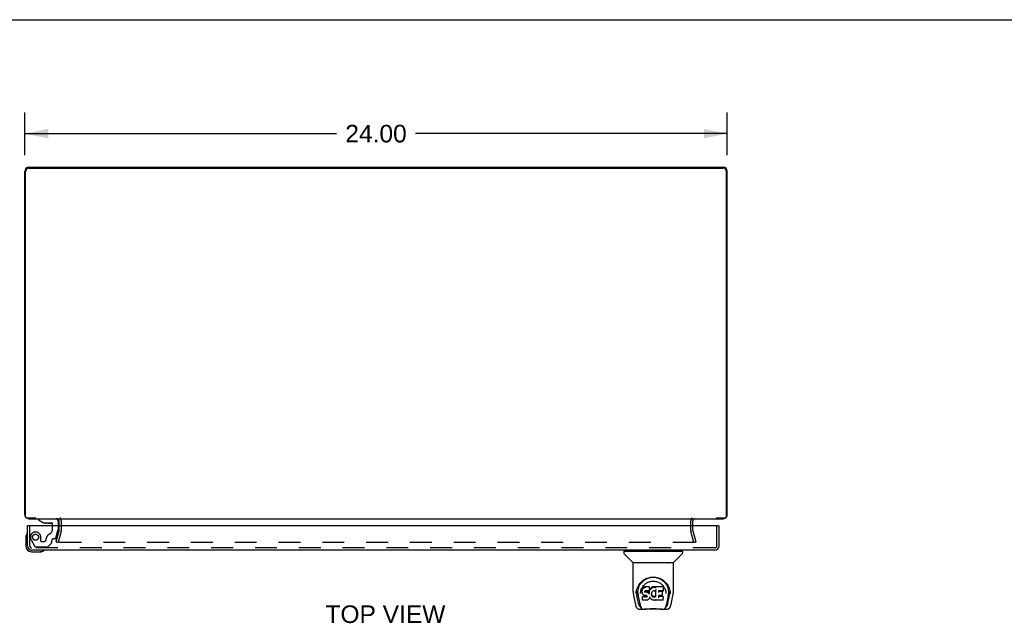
# Model space of a CAD drawing. Header units: inches. Extents: x 0 to 136, y 0 to 88.
# Tile 12 of 14: x 34 to 68, y 67 to 88. Entities that reach past the tile are written whole.
import ezdxf

# ---------------------------------------------------------------- set-up
doc = ezdxf.new("R2010")
doc.units = ezdxf.units.IN
doc.header["$LTSCALE"] = 7.48
doc.header["$MEASUREMENT"] = 0
doc.linetypes.add('HIDDEN', pattern=[0.2, 0.1, -0.1])
doc.layers.get('0').update_dxf_attribs({"linetype": 'CONTINUOUS'})
for name, color, linetype in [('DEFAULT_2', 8, 'HIDDEN'), ('DIMENSIONS', 7, 'CONTINUOUS'), ('DOOR_ASSEMBLY', 7, 'CONTINUOUS')]:
    doc.layers.add(name, color=color, linetype=linetype)
doc.styles.get("Standard").update_dxf_attribs({"font": 'arial.ttf'})
doc.dimstyles.new('DIMSTYLE_1', dxfattribs={"dimtxt": 0.6, "dimasz": 0.8, "dimexe": 0.09, "dimexo": 0.07, "dimgap": 0.0375, "dimtad": 0, "dimtih": 1, "dimtoh": 1, "dimzin": 4, "dimdsep": 46, "dimtxsty": 'Standard', "dimblk": '_FILLED', "dimblk1": '_FILLED', "dimblk2": '_FILLED', "dimcen": 0.09, "dimadec": 3, "dimazin": 1, "dimtfac": 1, "dimtdec": 3, "dimtofl": 0, "dimtmove": 0, "dimatfit": 3, "dimldrblk": '_FILLED', "dimfxl": 0, "dimtolj": 1, "dimtzin": 4, "dimarcsym": 0})

# ---------------------------------------------------------------- blocks, each defined once
blk = doc.blocks.new('_FILLED')
at = {"color": 0, "linetype": 'ByBlock'}
blk.add_solid([(0, 0), (-1, 0.2), (-1, -0.2)], dxfattribs=at)
blk = doc.blocks.new('*D3')
at = {"layer": 'DIMENSIONS', "color": 2, "linetype": 'Continuous'}
for p, q in [((34.09, 83.374), (34.09, 84.83)), ((58.09, 83.374), (58.09, 84.83)), ((34.09, 84.11), (44.741, 84.11)), ((58.09, 84.11), (47.438, 84.11))]:
    blk.add_line(p, q, dxfattribs=at)
at = {"layer": 'DIMENSIONS', "color": 2, "linetype": 'Continuous', "xscale": 0.8, "yscale": 0.8, "zscale": 0.8, "rotation": 180}
blk.add_blockref('_FILLED', (34.09, 84.11), dxfattribs=at)
at = {"layer": 'DIMENSIONS', "color": 2, "linetype": 'Continuous', "xscale": 0.8, "yscale": 0.8, "zscale": 0.8}
blk.add_blockref('_FILLED', (58.09, 84.11), dxfattribs=at)
at = {"layer": 'DIMENSIONS', "color": 2, "linetype": 'Continuous', "insert": (46.09, 84.41), "char_height": 0.6, "width": 2.09665, "attachment_point": 2, "line_spacing_factor": 0.9}
blk.add_mtext('24.00', dxfattribs=at)

msp = doc.modelspace()

# ---------------------------------------------------------------- linework, layer by layer
at = {"color": 7, "linetype": 'Continuous'}
for p, q in [((0, 88), (136, 88)), ((34.461, 70.979), (34.461, 70.959)), ((57.719, 70.959), (57.719, 70.979))]:
    msp.add_line(p, q, dxfattribs=at)
at = {"color": 3, "linetype": 'Continuous'}
for p, q in [((34.09, 71.104), (34.09, 82.814)), ((34.115, 71.039), (34.115, 82.804)), ((34.235, 82.959), (57.945, 82.959)), ((34.24, 82.929), (57.94, 82.929)), ((58.065, 71.039), (58.065, 82.804)), ((58.09, 71.104), (58.09, 82.814)), ((34.469, 70.979), (34.175, 70.979)), ((58.005, 70.979), (57.711, 70.979)), ((34.235, 70.959), (57.945, 70.959)), ((35.265, 70.716), (35.265, 70.889)), ((56.915, 70.716), (56.915, 70.889))]:
    msp.add_line(p, q, dxfattribs=at)
for centre, radius, start, end in [((34.235, 82.814), 0.145, 90, 180), ((34.24, 82.804), 0.125, 90, 180), ((57.94, 82.804), 0.125, 0, 90), ((57.945, 82.814), 0.145, 0, 90), ((34.235, 71.104), 0.145, 180, 217.1018), ((34.175, 71.039), 0.06, 180, 270), ((34.235, 71.104), 0.145, 237.5148, 270), ((57.945, 71.104), 0.145, 270, 302.4852), ((58.005, 71.039), 0.06, 270, 360), ((57.945, 71.104), 0.145, 322.8982, 360), ((35.195, 70.889), 0.07, 0, 90), ((56.985, 70.889), 0.07, 90, 180)]:
    msp.add_arc(centre, radius, start, end, dxfattribs=at)
at = {"layer": 'DEFAULT_2', "color": 8, "linetype": 'HIDDEN'}
for p, q in [((35.265, 70.561), (35.265, 70.716)), ((35.34, 70.561), (35.34, 70.889)), ((56.84, 70.561), (56.84, 70.889)), ((56.915, 70.561), (56.915, 70.716)), ((35.16, 70.166), (35.263, 70.551)), ((35.336, 70.531), (35.233, 70.147)), ((56.947, 70.147), (56.844, 70.531)), ((56.916, 70.551), (57.019, 70.166)), ((35.16, 70.166), (35.233, 70.147)), ((56.972, 70.147), (35.207, 70.147)), ((57.019, 70.166), (56.947, 70.147))]:
    msp.add_line(p, q, dxfattribs=at)
for points in [[(35.187, 70.166), (35.187, 70.167), (35.188, 70.169), (35.188, 70.171)], [(35.207, 70.147), (35.205, 70.147), (35.204, 70.147), (35.202, 70.148), (35.2, 70.148), (35.198, 70.149), (35.197, 70.15), (35.195, 70.151), (35.194, 70.152), (35.193, 70.153), (35.191, 70.154), (35.19, 70.156), (35.19, 70.157), (35.189, 70.159), (35.188, 70.16), (35.188, 70.162), (35.187, 70.164), (35.187, 70.166), (35.187, 70.166)], [(56.992, 70.166), (56.992, 70.166), (56.992, 70.164), (56.992, 70.162), (56.991, 70.16), (56.991, 70.159), (56.99, 70.157), (56.989, 70.156), (56.988, 70.154), (56.987, 70.153), (56.985, 70.152), (56.984, 70.151), (56.982, 70.15), (56.981, 70.149), (56.979, 70.148), (56.978, 70.148), (56.976, 70.147), (56.974, 70.147), (56.972, 70.147)], [(56.992, 70.171), (56.992, 70.169), (56.992, 70.167), (56.992, 70.166)]]:
    msp.add_lwpolyline(points, dxfattribs=at)
for centre, radius, start, end in [((35.195, 70.889), 0.145, 0, 43.5261), ((56.985, 70.889), 0.145, 136.4739, 180), ((35.225, 70.561), 0.04, 345, 360), ((35.225, 70.561), 0.115, 345, 360), ((56.955, 70.561), 0.115, 180, 195), ((56.955, 70.561), 0.04, 180, 195)]:
    msp.add_arc(centre, radius, start, end, dxfattribs=at)
at = {"layer": 'DOOR_ASSEMBLY', "color": 3, "linetype": 'Continuous'}
for p, q in [((34.184, 70.036), (34.184, 70.716)), ((57.781, 70.716), (34.212, 70.716)), ((57.809, 70.036), (57.809, 70.716)), ((57.664, 69.891), (34.329, 69.891))]:
    msp.add_line(p, q, dxfattribs=at)
at = {"layer": 'DOOR_ASSEMBLY', "color": 7, "linetype": 'Continuous'}
for p, q in [((34.212, 70.716), (34.184, 70.716)), ((34.558, 70.959), (34.558, 70.92)), ((34.558, 70.92), (34.728, 70.822)), ((34.728, 70.822), (35.01, 70.822)), ((34.89, 70.805), (34.822, 70.805)), ((34.89, 70.805), (34.892, 70.805)), ((34.892, 70.805), (34.893, 70.805)), ((34.893, 70.805), (34.962, 70.805)), ((35.042, 70.716), (35.042, 70.79)), ((35.227, 70.881), (35.227, 70.716)), ((57.781, 70.716), (57.809, 70.716)), ((34.124, 70.321), (34.124, 70.031)), ((34.324, 69.831), (34.614, 69.831)), ((34.651, 69.834), (34.614, 69.831)), ((54.555, 69.844), (54.555, 69.79)), ((54.563, 69.852), (56.555, 69.852)), ((54.862, 69.467), (54.567, 69.762)), ((54.614, 69.852), (54.614, 69.891)), ((56.257, 69.467), (56.552, 69.762)), ((56.504, 69.852), (56.504, 69.891)), ((56.563, 69.844), (56.563, 69.79)), ((54.87, 68.479), (54.87, 69.443)), ((56.24, 69.45), (54.878, 69.45)), ((56.236, 69.458), (54.882, 69.458)), ((54.944, 69.458), (54.942, 69.454)), ((54.942, 69.454), (54.942, 69.454)), ((56.176, 69.454), (56.174, 69.458)), ((56.176, 69.454), (56.176, 69.454)), ((56.248, 68.479), (56.248, 69.443)), ((55.127, 68.734), (55.152, 68.768)), ((55.234, 68.62), (55.223, 68.613)), ((55.257, 68.631), (55.234, 68.62)), ((55.235, 68.584), (55.234, 68.62)), ((55.283, 68.639), (55.257, 68.631)), ((55.258, 68.594), (55.257, 68.631)), ((55.436, 68.639), (55.283, 68.639)), ((55.283, 68.602), (55.283, 68.639)), ((55.435, 68.604), (55.436, 68.639)), ((55.437, 68.584), (55.436, 68.639)), ((55.515, 68.62), (55.495, 68.606)), ((55.537, 68.63), (55.515, 68.62)), ((55.515, 68.584), (55.515, 68.62)), ((55.561, 68.635), (55.537, 68.63)), ((55.537, 68.593), (55.537, 68.63)), ((55.584, 68.638), (55.561, 68.635)), ((55.561, 68.599), (55.561, 68.635)), ((55.584, 68.638), (55.608, 68.637)), ((55.584, 68.601), (55.584, 68.638)), ((55.621, 68.635), (55.608, 68.637)), ((55.608, 68.6), (55.608, 68.637)), ((55.634, 68.631), (55.621, 68.635)), ((55.621, 68.599), (55.621, 68.635)), ((55.646, 68.623), (55.634, 68.631)), ((55.634, 68.594), (55.634, 68.631)), ((55.895, 68.637), (55.646, 68.637)), ((55.647, 68.588), (55.646, 68.637)), ((55.909, 68.512), (55.911, 68.621)), ((55.91, 68.651), (55.927, 68.627)), ((54.885, 68.336), (54.95, 68.03)), ((54.977, 68.394), (54.981, 68.452)), ((54.977, 68.395), (54.977, 68.394)), ((54.981, 68.452), (54.99, 68.506)), ((54.991, 68.512), (54.991, 68.458)), ((55.059, 68.062), (55.002, 68.339)), ((55.038, 68.405), (55.04, 68.379)), ((55.049, 68.315), (55.111, 68.011)), ((55.049, 68.315), (55.049, 68.315)), ((55.124, 68.408), (55.124, 68.408)), ((55.184, 68.532), (55.182, 68.507)), ((55.183, 68.473), (55.182, 68.507)), ((55.183, 68.472), (55.183, 68.472)), ((55.184, 68.448), (55.183, 68.472)), ((55.189, 68.557), (55.184, 68.532)), ((55.184, 68.497), (55.184, 68.532)), ((55.184, 68.448), (55.184, 68.447)), ((55.189, 68.423), (55.184, 68.447)), ((55.196, 68.306), (55.188, 68.298)), ((55.19, 68.185), (55.188, 68.298)), ((55.198, 68.581), (55.189, 68.557)), ((55.189, 68.522), (55.189, 68.557)), ((55.198, 68.399), (55.189, 68.423)), ((55.189, 68.423), (55.189, 68.423)), ((55.258, 68.307), (55.196, 68.306)), ((55.197, 68.27), (55.196, 68.306)), ((55.213, 68.603), (55.198, 68.581)), ((55.199, 68.546), (55.198, 68.581)), ((55.212, 68.378), (55.198, 68.399)), ((55.198, 68.399), (55.198, 68.399)), ((55.23, 68.36), (55.212, 68.378)), ((55.212, 68.378), (55.212, 68.378)), ((55.223, 68.613), (55.213, 68.603)), ((55.214, 68.567), (55.213, 68.603)), ((55.224, 68.577), (55.223, 68.613)), ((55.251, 68.346), (55.23, 68.36)), ((55.23, 68.36), (55.23, 68.36)), ((55.263, 68.341), (55.251, 68.346)), ((55.251, 68.346), (55.251, 68.346)), ((55.319, 68.307), (55.258, 68.307)), ((55.258, 68.27), (55.258, 68.307)), ((55.276, 68.339), (55.263, 68.341)), ((55.263, 68.341), (55.263, 68.341)), ((55.273, 68.475), (55.272, 68.461)), ((55.272, 68.455), (55.273, 68.473)), ((55.275, 68.488), (55.273, 68.475)), ((55.277, 68.481), (55.274, 68.484)), ((55.274, 68.449), (55.274, 68.484)), ((55.277, 68.492), (55.275, 68.488)), ((55.279, 68.494), (55.276, 68.491)), ((55.324, 68.339), (55.276, 68.339)), ((55.281, 68.478), (55.277, 68.481)), ((55.277, 68.445), (55.277, 68.481)), ((55.291, 68.497), (55.279, 68.494)), ((55.28, 68.442), (55.281, 68.478)), ((55.292, 68.475), (55.281, 68.478)), ((55.304, 68.498), (55.291, 68.497)), ((55.315, 68.476), (55.292, 68.475)), ((55.292, 68.438), (55.292, 68.475)), ((55.417, 68.498), (55.304, 68.498)), ((55.34, 68.474), (55.315, 68.476)), ((55.315, 68.439), (55.315, 68.476)), ((55.315, 68.437), (55.315, 68.439)), ((55.332, 68.308), (55.319, 68.307)), ((55.319, 68.27), (55.319, 68.307)), ((55.33, 68.338), (55.324, 68.339)), ((55.336, 68.336), (55.33, 68.338)), ((55.337, 68.311), (55.332, 68.308)), ((55.333, 68.271), (55.332, 68.308)), ((55.34, 68.333), (55.336, 68.336)), ((55.341, 68.315), (55.337, 68.311)), ((55.337, 68.274), (55.337, 68.311)), ((55.365, 68.469), (55.34, 68.474)), ((55.34, 68.437), (55.34, 68.474)), ((55.344, 68.328), (55.34, 68.333)), ((55.347, 68.322), (55.341, 68.315)), ((55.342, 68.279), (55.341, 68.315)), ((55.35, 68.316), (55.344, 68.328)), ((55.353, 68.303), (55.35, 68.316)), ((55.35, 68.291), (55.35, 68.316)), ((55.352, 68.297), (55.352, 68.306)), ((55.378, 68.463), (55.365, 68.469)), ((55.365, 68.432), (55.365, 68.469)), ((55.389, 68.455), (55.378, 68.463)), ((55.378, 68.426), (55.378, 68.463)), ((55.388, 68.419), (55.389, 68.455)), ((55.407, 68.437), (55.389, 68.455)), ((55.416, 68.422), (55.407, 68.437)), ((55.407, 68.401), (55.407, 68.437)), ((55.42, 68.465), (55.416, 68.422)), ((55.417, 68.386), (55.416, 68.422)), ((55.429, 68.499), (55.417, 68.498)), ((55.418, 68.379), (55.418, 68.38)), ((55.424, 68.487), (55.42, 68.465)), ((55.42, 68.43), (55.42, 68.465)), ((55.427, 68.499), (55.424, 68.487)), ((55.424, 68.453), (55.424, 68.487)), ((55.434, 68.511), (55.429, 68.5)), ((55.436, 68.283), (55.429, 68.259)), ((55.43, 68.475), (55.43, 68.501)), ((55.435, 68.526), (55.434, 68.512)), ((55.434, 68.512), (55.434, 68.511)), ((55.437, 68.55), (55.435, 68.526)), ((55.438, 68.532), (55.435, 68.523)), ((55.435, 68.526), (55.435, 68.526)), ((55.436, 68.294), (55.435, 68.295)), ((55.435, 68.295), (55.435, 68.295)), ((55.436, 68.293), (55.436, 68.294)), ((55.436, 68.293), (55.436, 68.293)), ((55.436, 68.293), (55.436, 68.293)), ((55.457, 68.255), (55.436, 68.291)), ((55.437, 68.291), (55.436, 68.283)), ((55.436, 68.283), (55.436, 68.283)), ((55.437, 68.55), (55.437, 68.584)), ((55.449, 68.552), (55.438, 68.532)), ((55.439, 68.496), (55.438, 68.532)), ((55.463, 68.572), (55.449, 68.552)), ((55.45, 68.517), (55.449, 68.552)), ((55.478, 68.589), (55.463, 68.572)), ((55.463, 68.536), (55.463, 68.572)), ((55.495, 68.606), (55.478, 68.589)), ((55.478, 68.553), (55.478, 68.589)), ((55.495, 68.57), (55.495, 68.606)), ((55.502, 68.4), (55.501, 68.374)), ((55.506, 68.426), (55.502, 68.4)), ((55.502, 68.396), (55.502, 68.4)), ((55.505, 68.384), (55.502, 68.396)), ((55.502, 68.361), (55.502, 68.396)), ((55.504, 68.349), (55.505, 68.384)), ((55.514, 68.36), (55.505, 68.384)), ((55.509, 68.437), (55.506, 68.425)), ((55.515, 68.447), (55.509, 68.437)), ((55.527, 68.338), (55.514, 68.36)), ((55.514, 68.325), (55.514, 68.36)), ((55.529, 68.47), (55.515, 68.447)), ((55.526, 68.302), (55.527, 68.338)), ((55.535, 68.328), (55.527, 68.338)), ((55.536, 68.478), (55.529, 68.47)), ((55.534, 68.292), (55.535, 68.328)), ((55.544, 68.32), (55.535, 68.328)), ((55.545, 68.484), (55.536, 68.478)), ((55.554, 68.313), (55.544, 68.32)), ((55.544, 68.284), (55.544, 68.32)), ((55.568, 68.494), (55.545, 68.484)), ((55.565, 68.308), (55.554, 68.313)), ((55.554, 68.277), (55.554, 68.313)), ((55.578, 68.306), (55.565, 68.308)), ((55.565, 68.272), (55.565, 68.308)), ((55.579, 68.497), (55.568, 68.494)), ((55.578, 68.306), (55.59, 68.306)), ((55.578, 68.269), (55.578, 68.306)), ((55.59, 68.497), (55.579, 68.497)), ((55.584, 68.6), (55.584, 68.601)), ((55.602, 68.494), (55.59, 68.497)), ((55.602, 68.308), (55.59, 68.306)), ((55.59, 68.269), (55.59, 68.306)), ((55.613, 68.49), (55.602, 68.494)), ((55.614, 68.312), (55.602, 68.308)), ((55.602, 68.271), (55.602, 68.308)), ((55.608, 68.599), (55.608, 68.6)), ((55.625, 68.317), (55.614, 68.312)), ((55.614, 68.275), (55.614, 68.312)), ((55.636, 68.324), (55.625, 68.317)), ((55.626, 68.28), (55.625, 68.317)), ((55.648, 68.537), (55.632, 68.497)), ((55.636, 68.288), (55.636, 68.324)), ((55.649, 68.541), (55.648, 68.54)), ((55.648, 68.54), (55.648, 68.539)), ((55.648, 68.539), (55.648, 68.539)), ((55.648, 68.539), (55.648, 68.538)), ((55.648, 68.538), (55.648, 68.538)), ((55.648, 68.538), (55.648, 68.538)), ((55.648, 68.538), (55.648, 68.538)), ((55.652, 68.285), (55.648, 68.537)), ((55.649, 68.545), (55.649, 68.544)), ((55.649, 68.544), (55.649, 68.542)), ((55.649, 68.542), (55.649, 68.541)), ((55.864, 68.342), (55.735, 68.342)), ((55.736, 68.342), (55.735, 68.268)), ((55.895, 68.303), (55.735, 68.303)), ((55.737, 68.498), (55.736, 68.44)), ((55.895, 68.498), (55.737, 68.498)), ((55.864, 68.475), (55.737, 68.475)), ((55.875, 68.354), (55.877, 68.461)), ((55.904, 68.186), (55.906, 68.292)), ((55.993, 68.439), (55.995, 68.408)), ((55.995, 68.408), (55.995, 68.408)), ((56.069, 68.312), (56.007, 68.011)), ((56.06, 68.062), (56.116, 68.339)), ((56.116, 68.557), (56.129, 68.506)), ((56.127, 68.512), (56.128, 68.458)), ((56.141, 68.394), (56.141, 68.395)), ((56.168, 68.03), (56.233, 68.336)), ((54.95, 68.03), (54.95, 68.03)), ((55.118, 67.954), (55.125, 67.954)), ((55.125, 67.954), (55.127, 67.946)), ((55.128, 67.943), (55.127, 67.946)), ((55.198, 68.178), (55.191, 68.185)), ((55.344, 68.178), (55.198, 68.178)), ((55.198, 68.178), (55.198, 68.178)), ((55.258, 68.27), (55.258, 68.268)), ((55.319, 68.27), (55.319, 68.269)), ((55.356, 68.179), (55.344, 68.178)), ((55.368, 68.184), (55.356, 68.179)), ((55.356, 68.179), (55.356, 68.179)), ((55.389, 68.198), (55.368, 68.184)), ((55.368, 68.184), (55.368, 68.184)), ((55.407, 68.215), (55.389, 68.198)), ((55.389, 68.198), (55.389, 68.198)), ((55.414, 68.225), (55.407, 68.215)), ((55.407, 68.215), (55.407, 68.215)), ((55.42, 68.237), (55.414, 68.226)), ((55.414, 68.226), (55.414, 68.225)), ((55.429, 68.259), (55.42, 68.237)), ((55.42, 68.237), (55.42, 68.237)), ((55.429, 68.259), (55.429, 68.259)), ((55.47, 68.237), (55.457, 68.255)), ((55.457, 68.255), (55.457, 68.255)), ((55.485, 68.22), (55.47, 68.237)), ((55.47, 68.237), (55.47, 68.237)), ((55.502, 68.205), (55.485, 68.22)), ((55.485, 68.22), (55.485, 68.22)), ((55.52, 68.191), (55.502, 68.205)), ((55.502, 68.205), (55.502, 68.205)), ((55.531, 68.185), (55.52, 68.191)), ((55.52, 68.191), (55.52, 68.191)), ((55.542, 68.182), (55.531, 68.185)), ((55.531, 68.185), (55.531, 68.185)), ((55.564, 68.176), (55.542, 68.182)), ((55.587, 68.174), (55.564, 68.176)), ((55.61, 68.177), (55.587, 68.174)), ((55.587, 68.174), (55.587, 68.174)), ((55.59, 68.268), (55.59, 68.269)), ((55.632, 68.184), (55.61, 68.177)), ((55.61, 68.177), (55.61, 68.177)), ((55.65, 68.195), (55.632, 68.184)), ((55.632, 68.184), (55.632, 68.184)), ((55.656, 68.195), (55.65, 68.195)), ((55.654, 68.276), (55.654, 68.278)), ((55.656, 68.186), (55.655, 68.195)), ((55.895, 68.178), (55.664, 68.178)), ((55.99, 67.943), (55.991, 67.946)), ((55.991, 67.946), (55.994, 67.954)), ((55.994, 67.954), (56.001, 67.954)), ((55.074, 67.876), (55.289, 67.876)), ((55.853, 67.869), (55.266, 67.869)), ((55.83, 67.876), (56.044, 67.876))]:
    msp.add_line(p, q, dxfattribs=at)
at = {"layer": 'DOOR_ASSEMBLY', "color": 8, "linetype": 'HIDDEN'}
for p, q in [((34.259, 70.036), (34.259, 70.716)), ((34.558, 70.959), (35.148, 70.959)), ((35.042, 70.608), (35.042, 70.716)), ((35.227, 70.716), (35.227, 70.586)), ((57.734, 70.036), (57.734, 70.716)), ((34.636, 70.196), (34.636, 70.329)), ((35.153, 70.293), (35.223, 70.553)), ((34.306, 70.241), (34.436, 70.015)), ((57.664, 69.966), (34.329, 69.966)), ((34.471, 69.995), (34.856, 69.995)), ((34.652, 70.18), (34.736, 70.18)), ((35.006, 70.128), (34.885, 70.007)), ((35.01, 70.139), (35.01, 70.211)), ((35.123, 70.27), (35.069, 70.27))]:
    msp.add_line(p, q, dxfattribs=at)
at = {"layer": 'DOOR_ASSEMBLY', "color": 7, "linetype": 'Continuous'}
for points in [[(54.941, 69.453), (54.941, 69.452), (54.94, 69.452), (54.94, 69.451), (54.94, 69.451), (54.94, 69.45)], [(54.942, 69.454), (54.942, 69.453), (54.941, 69.453)], [(56.177, 69.453), (56.177, 69.453), (56.176, 69.454)], [(56.178, 69.45), (56.179, 69.451), (56.178, 69.451), (56.178, 69.452), (56.178, 69.452), (56.177, 69.453)], [(54.99, 68.506), (55.003, 68.557), (55.02, 68.605), (55.04, 68.65), (55.063, 68.691), (55.088, 68.73), (55.117, 68.765), (55.147, 68.799), (55.181, 68.83), (55.217, 68.858), (55.256, 68.884), (55.296, 68.907), (55.339, 68.926), (55.383, 68.942), (55.427, 68.954), (55.471, 68.963), (55.515, 68.968), (55.559, 68.97), (55.604, 68.968), (55.648, 68.963), (55.692, 68.954), (55.736, 68.942), (55.78, 68.926), (55.822, 68.907), (55.863, 68.884), (55.902, 68.858), (55.938, 68.829), (55.971, 68.798), (56.002, 68.765), (56.03, 68.729), (56.056, 68.691), (56.079, 68.65), (56.099, 68.605), (56.116, 68.557)], [(55.395, 68.937), (55.428, 68.947), (55.46, 68.954), (55.493, 68.959), (55.525, 68.962), (55.558, 68.964), (55.591, 68.963), (55.623, 68.96), (55.656, 68.955), (55.688, 68.947)], [(55.038, 68.405), (55.037, 68.429), (55.038, 68.476), (55.043, 68.522), (55.053, 68.569), (55.066, 68.614), (55.083, 68.656), (55.104, 68.697), (55.127, 68.734)], [(55.152, 68.768), (55.179, 68.799), (55.207, 68.827)], [(55.162, 68.573), (55.176, 68.6), (55.191, 68.626)], [(55.191, 68.626), (55.208, 68.651), (55.226, 68.674), (55.246, 68.696), (55.267, 68.716), (55.289, 68.735), (55.313, 68.753), (55.338, 68.769), (55.364, 68.783), (55.391, 68.795), (55.419, 68.806), (55.447, 68.814), (55.475, 68.821), (55.503, 68.825), (55.531, 68.828), (55.559, 68.829), (55.587, 68.828), (55.614, 68.825), (55.643, 68.821), (55.671, 68.814), (55.699, 68.806), (55.727, 68.795), (55.754, 68.783), (55.78, 68.769), (55.805, 68.753), (55.829, 68.735), (55.851, 68.716), (55.873, 68.696), (55.892, 68.674), (55.91, 68.651)], [(55.207, 68.827), (55.237, 68.852), (55.267, 68.874), (55.299, 68.894)], [(55.299, 68.894), (55.331, 68.911), (55.363, 68.925), (55.395, 68.937)], [(55.688, 68.947), (55.72, 68.938), (55.753, 68.926), (55.785, 68.912)], [(55.785, 68.912), (55.816, 68.896), (55.848, 68.877), (55.878, 68.855), (55.908, 68.83), (55.937, 68.802), (55.964, 68.771), (55.989, 68.737), (56.013, 68.7), (56.034, 68.659), (56.051, 68.616), (56.065, 68.571), (56.075, 68.525), (56.08, 68.477)], [(55.927, 68.627), (55.943, 68.6), (55.956, 68.573)], [(54.87, 68.479), (54.871, 68.446), (54.874, 68.406), (54.88, 68.366), (54.885, 68.335)], [(54.991, 68.458), (54.991, 68.423), (54.995, 68.379), (55.002, 68.339)], [(55.04, 68.379), (55.042, 68.359), (55.045, 68.336), (55.049, 68.315)], [(55.124, 68.408), (55.126, 68.439), (55.131, 68.476)], [(55.131, 68.476), (55.139, 68.51), (55.15, 68.543), (55.162, 68.573)], [(55.183, 68.472), (55.183, 68.472), (55.183, 68.472), (55.184, 68.471), (55.184, 68.471), (55.184, 68.471), (55.185, 68.471)], [(55.184, 68.497), (55.184, 68.497), (55.185, 68.496), (55.185, 68.496), (55.185, 68.496), (55.186, 68.496), (55.186, 68.496)], [(55.184, 68.447), (55.184, 68.447), (55.184, 68.447), (55.185, 68.447), (55.185, 68.446), (55.186, 68.446), (55.186, 68.446)], [(55.189, 68.522), (55.19, 68.521), (55.19, 68.521), (55.19, 68.521), (55.19, 68.521), (55.191, 68.52), (55.191, 68.52)], [(55.189, 68.423), (55.189, 68.422), (55.189, 68.422), (55.19, 68.422), (55.19, 68.422), (55.191, 68.422)], [(55.198, 68.399), (55.198, 68.399), (55.199, 68.399), (55.199, 68.399), (55.2, 68.399)], [(55.199, 68.546), (55.199, 68.545), (55.199, 68.545), (55.2, 68.545), (55.2, 68.545), (55.2, 68.545), (55.201, 68.544)], [(55.212, 68.378), (55.212, 68.378), (55.212, 68.378), (55.213, 68.378), (55.213, 68.378), (55.213, 68.378)], [(55.214, 68.567), (55.214, 68.567), (55.214, 68.567), (55.214, 68.566), (55.215, 68.566), (55.215, 68.566), (55.215, 68.566)], [(55.224, 68.576), (55.224, 68.576), (55.224, 68.576), (55.224, 68.576), (55.224, 68.575), (55.224, 68.575), (55.225, 68.575)], [(55.23, 68.36), (55.23, 68.36), (55.23, 68.36), (55.23, 68.36), (55.231, 68.36)], [(55.235, 68.584), (55.235, 68.584), (55.235, 68.583), (55.235, 68.583), (55.235, 68.583), (55.235, 68.583), (55.236, 68.583)], [(55.251, 68.346), (55.251, 68.346), (55.251, 68.346), (55.252, 68.346)], [(55.258, 68.594), (55.258, 68.594), (55.258, 68.594), (55.258, 68.594), (55.258, 68.593), (55.258, 68.593), (55.258, 68.593)], [(55.263, 68.341), (55.263, 68.341), (55.264, 68.341), (55.264, 68.342)], [(55.27, 68.459), (55.27, 68.459), (55.271, 68.46), (55.271, 68.46), (55.272, 68.46), (55.272, 68.46), (55.272, 68.461)], [(55.27, 68.453), (55.271, 68.453), (55.271, 68.453), (55.272, 68.453), (55.272, 68.454), (55.272, 68.454), (55.272, 68.454)], [(55.271, 68.474), (55.271, 68.474), (55.272, 68.474), (55.272, 68.474), (55.272, 68.474), (55.273, 68.475), (55.273, 68.475)], [(55.272, 68.448), (55.272, 68.448), (55.273, 68.448), (55.273, 68.448), (55.273, 68.448), (55.273, 68.449), (55.274, 68.449)], [(55.273, 68.487), (55.273, 68.487), (55.274, 68.487), (55.274, 68.487), (55.275, 68.488), (55.275, 68.488)], [(55.275, 68.491), (55.275, 68.491), (55.276, 68.491), (55.276, 68.491), (55.276, 68.491)], [(55.275, 68.443), (55.275, 68.443), (55.276, 68.444), (55.276, 68.444), (55.276, 68.444), (55.276, 68.444), (55.276, 68.444)], [(55.276, 68.339), (55.276, 68.339), (55.276, 68.339), (55.276, 68.34)], [(55.278, 68.494), (55.279, 68.494), (55.279, 68.494), (55.279, 68.494), (55.279, 68.494)], [(55.28, 68.44), (55.28, 68.44), (55.28, 68.44), (55.28, 68.441), (55.28, 68.441), (55.28, 68.441), (55.28, 68.441)], [(55.283, 68.602), (55.283, 68.602), (55.283, 68.602), (55.283, 68.602), (55.283, 68.601), (55.283, 68.601), (55.284, 68.601)], [(55.29, 68.498), (55.29, 68.497), (55.291, 68.497), (55.291, 68.497)], [(55.292, 68.437), (55.292, 68.437), (55.292, 68.437), (55.292, 68.437), (55.292, 68.437), (55.292, 68.438), (55.292, 68.438)], [(55.304, 68.499), (55.304, 68.499), (55.304, 68.499), (55.304, 68.498), (55.304, 68.498), (55.304, 68.498), (55.304, 68.498)], [(55.324, 68.339), (55.324, 68.339), (55.324, 68.339), (55.324, 68.339)], [(55.33, 68.338), (55.331, 68.338), (55.331, 68.338), (55.331, 68.339)], [(55.336, 68.336), (55.336, 68.336), (55.336, 68.336), (55.337, 68.337)], [(55.34, 68.436), (55.34, 68.436), (55.34, 68.436), (55.34, 68.437), (55.34, 68.437), (55.34, 68.437), (55.34, 68.437)], [(55.34, 68.333), (55.341, 68.333), (55.341, 68.333), (55.341, 68.333), (55.342, 68.333)], [(55.344, 68.328), (55.344, 68.328), (55.345, 68.328), (55.345, 68.328), (55.346, 68.328)], [(55.35, 68.316), (55.35, 68.316), (55.351, 68.316), (55.351, 68.316), (55.352, 68.315), (55.352, 68.315)], [(55.35, 68.29), (55.351, 68.29), (55.351, 68.29), (55.351, 68.29), (55.351, 68.289), (55.352, 68.289), (55.352, 68.289)], [(55.352, 68.296), (55.352, 68.296), (55.353, 68.296), (55.353, 68.295), (55.353, 68.295), (55.354, 68.295), (55.354, 68.295)], [(55.353, 68.303), (55.353, 68.302), (55.353, 68.302), (55.353, 68.302), (55.354, 68.302), (55.354, 68.302), (55.355, 68.301)], [(55.364, 68.431), (55.365, 68.431), (55.365, 68.431), (55.365, 68.431), (55.365, 68.431), (55.365, 68.432), (55.365, 68.432)], [(55.377, 68.425), (55.377, 68.425), (55.377, 68.426), (55.377, 68.426), (55.377, 68.426), (55.377, 68.426), (55.377, 68.426)], [(55.387, 68.418), (55.387, 68.418), (55.388, 68.418), (55.388, 68.418), (55.388, 68.418), (55.388, 68.419), (55.388, 68.419)], [(55.405, 68.4), (55.405, 68.4), (55.406, 68.4), (55.406, 68.4), (55.406, 68.4), (55.406, 68.401), (55.407, 68.401)], [(55.417, 68.498), (55.417, 68.498), (55.417, 68.498), (55.417, 68.498), (55.417, 68.499), (55.417, 68.499), (55.417, 68.499)], [(55.418, 68.38), (55.417, 68.382), (55.417, 68.383), (55.417, 68.384), (55.417, 68.385)], [(55.422, 68.429), (55.422, 68.429), (55.422, 68.429), (55.421, 68.429), (55.421, 68.429), (55.421, 68.43), (55.42, 68.43)], [(55.426, 68.451), (55.426, 68.451), (55.425, 68.451), (55.425, 68.452), (55.425, 68.452), (55.424, 68.452), (55.424, 68.453)], [(55.429, 68.499), (55.429, 68.499), (55.429, 68.499), (55.428, 68.5), (55.428, 68.5)], [(55.429, 68.5), (55.429, 68.499), (55.429, 68.499), (55.429, 68.499)], [(55.432, 68.473), (55.432, 68.473), (55.431, 68.474), (55.431, 68.474), (55.431, 68.474), (55.43, 68.474), (55.43, 68.475)], [(55.434, 68.511), (55.433, 68.511), (55.433, 68.511), (55.433, 68.511), (55.432, 68.511), (55.432, 68.511)], [(55.435, 68.526), (55.435, 68.526), (55.435, 68.525), (55.435, 68.525), (55.434, 68.525), (55.434, 68.525), (55.433, 68.525)], [(55.435, 68.602), (55.435, 68.602), (55.434, 68.602), (55.434, 68.602), (55.434, 68.601), (55.434, 68.601), (55.434, 68.601)], [(55.436, 68.283), (55.436, 68.283), (55.436, 68.283), (55.435, 68.282), (55.435, 68.282), (55.434, 68.282), (55.434, 68.282)], [(55.437, 68.55), (55.437, 68.55), (55.436, 68.549), (55.436, 68.549), (55.436, 68.549), (55.435, 68.549), (55.435, 68.549)], [(55.435, 68.295), (55.435, 68.296), (55.435, 68.296)], [(55.436, 68.291), (55.436, 68.292), (55.436, 68.292), (55.436, 68.292), (55.436, 68.292), (55.436, 68.292), (55.436, 68.292), (55.436, 68.293)], [(55.436, 68.291), (55.436, 68.291), (55.436, 68.291), (55.436, 68.291), (55.436, 68.291)], [(55.441, 68.495), (55.44, 68.495), (55.44, 68.495), (55.44, 68.495), (55.439, 68.496), (55.439, 68.496), (55.439, 68.496)], [(55.452, 68.515), (55.451, 68.515), (55.451, 68.516), (55.451, 68.516), (55.45, 68.516), (55.45, 68.516), (55.45, 68.517)], [(55.465, 68.534), (55.464, 68.535), (55.464, 68.535), (55.464, 68.535), (55.464, 68.535), (55.463, 68.535), (55.463, 68.536)], [(55.48, 68.552), (55.479, 68.552), (55.479, 68.552), (55.479, 68.553), (55.479, 68.553), (55.479, 68.553), (55.478, 68.553)], [(55.497, 68.568), (55.496, 68.568), (55.496, 68.569), (55.496, 68.569), (55.496, 68.569), (55.496, 68.569), (55.495, 68.57)], [(55.501, 68.373), (55.501, 68.373), (55.501, 68.373), (55.5, 68.373), (55.5, 68.372), (55.499, 68.372), (55.499, 68.372)], [(55.502, 68.4), (55.502, 68.4), (55.502, 68.399), (55.501, 68.399), (55.501, 68.399), (55.501, 68.399), (55.5, 68.399)], [(55.502, 68.361), (55.502, 68.361), (55.501, 68.36), (55.501, 68.36), (55.501, 68.36), (55.5, 68.36), (55.5, 68.36)], [(55.504, 68.349), (55.504, 68.349), (55.504, 68.348), (55.504, 68.348), (55.503, 68.348), (55.503, 68.348), (55.503, 68.348)], [(55.505, 68.425), (55.505, 68.425), (55.505, 68.425), (55.505, 68.425), (55.504, 68.424), (55.504, 68.424)], [(55.509, 68.437), (55.509, 68.436), (55.509, 68.436), (55.508, 68.436), (55.508, 68.436), (55.507, 68.436)], [(55.514, 68.324), (55.514, 68.324), (55.513, 68.324), (55.513, 68.324), (55.513, 68.323), (55.513, 68.323), (55.512, 68.323)], [(55.515, 68.447), (55.514, 68.447), (55.514, 68.447), (55.513, 68.447), (55.513, 68.447)], [(55.516, 68.582), (55.516, 68.582), (55.516, 68.583), (55.515, 68.583), (55.515, 68.583), (55.515, 68.583), (55.515, 68.584)], [(55.525, 68.3), (55.525, 68.301), (55.525, 68.301), (55.526, 68.301), (55.526, 68.301), (55.526, 68.301), (55.526, 68.302)], [(55.529, 68.47), (55.528, 68.469), (55.528, 68.469), (55.528, 68.469), (55.527, 68.469), (55.527, 68.469)], [(55.533, 68.291), (55.533, 68.291), (55.533, 68.291), (55.534, 68.291), (55.534, 68.292), (55.534, 68.292), (55.534, 68.292)], [(55.536, 68.478), (55.536, 68.478), (55.535, 68.478), (55.535, 68.478), (55.534, 68.478)], [(55.538, 68.592), (55.538, 68.592), (55.538, 68.592), (55.538, 68.593), (55.538, 68.593), (55.537, 68.593), (55.537, 68.593)], [(55.543, 68.282), (55.543, 68.282), (55.543, 68.283), (55.543, 68.283), (55.543, 68.283), (55.544, 68.283), (55.544, 68.284)], [(55.545, 68.484), (55.544, 68.484), (55.544, 68.485), (55.544, 68.485)], [(55.561, 68.597), (55.561, 68.597), (55.561, 68.598), (55.561, 68.598), (55.561, 68.598), (55.561, 68.598), (55.561, 68.599)], [(55.568, 68.494), (55.568, 68.494), (55.568, 68.494), (55.568, 68.495)], [(55.579, 68.497), (55.579, 68.497), (55.579, 68.497), (55.579, 68.498)], [(55.59, 68.497), (55.59, 68.497), (55.59, 68.497), (55.59, 68.497)], [(55.602, 68.494), (55.602, 68.494), (55.602, 68.494), (55.602, 68.495)], [(55.613, 68.49), (55.614, 68.489), (55.616, 68.489), (55.618, 68.489), (55.62, 68.489), (55.622, 68.489), (55.624, 68.49), (55.626, 68.491), (55.628, 68.492), (55.629, 68.493), (55.63, 68.495), (55.631, 68.497), (55.632, 68.497)], [(55.614, 68.49), (55.614, 68.49), (55.613, 68.49), (55.613, 68.49)], [(55.621, 68.597), (55.621, 68.597), (55.621, 68.598), (55.621, 68.598), (55.621, 68.598), (55.621, 68.598), (55.621, 68.599)], [(55.633, 68.593), (55.633, 68.593), (55.633, 68.593), (55.633, 68.594), (55.633, 68.594), (55.634, 68.594), (55.634, 68.594)], [(55.651, 68.321), (55.651, 68.322), (55.65, 68.323), (55.649, 68.323), (55.649, 68.324), (55.648, 68.324), (55.647, 68.325), (55.646, 68.325), (55.645, 68.326), (55.645, 68.326), (55.644, 68.326), (55.643, 68.326), (55.642, 68.326)], [(55.648, 68.599), (55.648, 68.599), (55.648, 68.599), (55.648, 68.6), (55.647, 68.6), (55.647, 68.6), (55.647, 68.6)], [(55.649, 68.583), (55.648, 68.583), (55.648, 68.584), (55.648, 68.584), (55.648, 68.585), (55.647, 68.585), (55.647, 68.586)], [(55.648, 68.538), (55.648, 68.538), (55.648, 68.537)], [(55.648, 68.537), (55.648, 68.537), (55.648, 68.537), (55.648, 68.537)], [(55.654, 68.278), (55.653, 68.28), (55.653, 68.281), (55.652, 68.283)], [(55.734, 68.436), (55.735, 68.437), (55.735, 68.437), (55.735, 68.437), (55.735, 68.437), (55.736, 68.437), (55.736, 68.438)], [(55.734, 68.343), (55.734, 68.343), (55.735, 68.343), (55.735, 68.343), (55.735, 68.342), (55.735, 68.342), (55.735, 68.342)], [(55.735, 68.499), (55.736, 68.499), (55.736, 68.498), (55.736, 68.498), (55.736, 68.498), (55.737, 68.498), (55.737, 68.498)], [(55.864, 68.342), (55.865, 68.343), (55.867, 68.343), (55.869, 68.344), (55.87, 68.344), (55.871, 68.345), (55.873, 68.347), (55.874, 68.348), (55.874, 68.35), (55.875, 68.352), (55.875, 68.354)], [(55.895, 68.498), (55.896, 68.498), (55.898, 68.499), (55.9, 68.499), (55.902, 68.5), (55.904, 68.502), (55.906, 68.503), (55.907, 68.506), (55.908, 68.508), (55.909, 68.51), (55.909, 68.512)], [(55.956, 68.573), (55.969, 68.543), (55.979, 68.511), (55.987, 68.476), (55.993, 68.439)], [(56.069, 68.312), (56.07, 68.315), (56.07, 68.318), (56.071, 68.321), (56.071, 68.323), (56.072, 68.326), (56.072, 68.329), (56.073, 68.332), (56.073, 68.335), (56.074, 68.339), (56.074, 68.342), (56.075, 68.345), (56.075, 68.349), (56.076, 68.352), (56.076, 68.356), (56.076, 68.359), (56.077, 68.363), (56.077, 68.367), (56.077, 68.371), (56.078, 68.374), (56.078, 68.378), (56.08, 68.405)], [(56.08, 68.477), (56.081, 68.43), (56.08, 68.405)], [(56.116, 68.339), (56.123, 68.379), (56.127, 68.423), (56.128, 68.458)], [(56.129, 68.506), (56.137, 68.452), (56.141, 68.394)], [(56.233, 68.335), (56.239, 68.366), (56.244, 68.405), (56.247, 68.445), (56.248, 68.479)], [(54.95, 68.03), (54.953, 68.017), (54.958, 67.999), (54.963, 67.982), (54.968, 67.967), (54.974, 67.953), (54.98, 67.941), (54.986, 67.93), (54.994, 67.919), (55.002, 67.909), (55.011, 67.9), (55.021, 67.892), (55.032, 67.886), (55.045, 67.881), (55.058, 67.877)], [(55.059, 68.062), (55.062, 68.045), (55.067, 68.027), (55.072, 68.011), (55.078, 67.996), (55.084, 67.983), (55.09, 67.972), (55.097, 67.964), (55.104, 67.958), (55.112, 67.955), (55.118, 67.954)], [(55.111, 68.011), (55.113, 68.001), (55.116, 67.989), (55.119, 67.977), (55.122, 67.965), (55.125, 67.954)], [(55.189, 68.262), (55.19, 68.262), (55.19, 68.262), (55.19, 68.262), (55.19, 68.262), (55.191, 68.261), (55.191, 68.261)], [(55.19, 68.185), (55.19, 68.185), (55.191, 68.185)], [(55.191, 68.185), (55.191, 68.184), (55.191, 68.184), (55.192, 68.184), (55.192, 68.184)], [(55.197, 68.269), (55.197, 68.269), (55.197, 68.269), (55.197, 68.269), (55.197, 68.268), (55.197, 68.268), (55.197, 68.268)], [(55.198, 68.178), (55.198, 68.178), (55.198, 68.178), (55.198, 68.178), (55.198, 68.178), (55.198, 68.178), (55.198, 68.178)], [(55.333, 68.271), (55.333, 68.271), (55.333, 68.271), (55.333, 68.271), (55.333, 68.27), (55.333, 68.27), (55.333, 68.27)], [(55.337, 68.274), (55.338, 68.274), (55.338, 68.274), (55.338, 68.273), (55.338, 68.273), (55.338, 68.273), (55.338, 68.273)], [(55.342, 68.279), (55.342, 68.279), (55.342, 68.278), (55.343, 68.278), (55.343, 68.278), (55.343, 68.278), (55.343, 68.278)], [(55.344, 68.178), (55.344, 68.178), (55.343, 68.178), (55.343, 68.178), (55.343, 68.178), (55.343, 68.178), (55.343, 68.178)], [(55.356, 68.179), (55.356, 68.179), (55.356, 68.18), (55.356, 68.18)], [(55.368, 68.184), (55.368, 68.184), (55.368, 68.184), (55.367, 68.184)], [(55.389, 68.198), (55.389, 68.198), (55.388, 68.198), (55.388, 68.198), (55.388, 68.198)], [(55.407, 68.215), (55.407, 68.215), (55.406, 68.215), (55.406, 68.215), (55.406, 68.215), (55.405, 68.215)], [(55.414, 68.225), (55.414, 68.225), (55.413, 68.225), (55.413, 68.225), (55.412, 68.225)], [(55.42, 68.237), (55.419, 68.236), (55.419, 68.236), (55.419, 68.236), (55.418, 68.236)], [(55.429, 68.259), (55.429, 68.259), (55.429, 68.259), (55.428, 68.259), (55.428, 68.259), (55.427, 68.259)], [(55.457, 68.255), (55.457, 68.255), (55.457, 68.255), (55.458, 68.255), (55.458, 68.255)], [(55.47, 68.237), (55.47, 68.237), (55.47, 68.236), (55.47, 68.236), (55.471, 68.236), (55.471, 68.237)], [(55.485, 68.22), (55.485, 68.22), (55.486, 68.22), (55.486, 68.22), (55.486, 68.22)], [(55.502, 68.205), (55.502, 68.205), (55.503, 68.205), (55.503, 68.205), (55.503, 68.205)], [(55.52, 68.191), (55.52, 68.191), (55.521, 68.191), (55.521, 68.191), (55.521, 68.191)], [(55.531, 68.185), (55.531, 68.185), (55.531, 68.186), (55.531, 68.186)], [(55.542, 68.182), (55.542, 68.182), (55.542, 68.182), (55.542, 68.182)], [(55.553, 68.275), (55.553, 68.275), (55.554, 68.276), (55.554, 68.276), (55.554, 68.276), (55.554, 68.276), (55.554, 68.276)], [(55.564, 68.176), (55.564, 68.176), (55.564, 68.176), (55.564, 68.177)], [(55.565, 68.27), (55.565, 68.271), (55.565, 68.271), (55.565, 68.271), (55.565, 68.271), (55.565, 68.272), (55.565, 68.272)], [(55.577, 68.268), (55.577, 68.268), (55.577, 68.269), (55.577, 68.269), (55.578, 68.269), (55.578, 68.269), (55.578, 68.269)], [(55.603, 68.27), (55.603, 68.27), (55.603, 68.27), (55.602, 68.27), (55.602, 68.27), (55.602, 68.271), (55.602, 68.271)], [(55.609, 68.177), (55.609, 68.177), (55.609, 68.177), (55.61, 68.177)], [(55.615, 68.273), (55.615, 68.274), (55.615, 68.274), (55.615, 68.274), (55.615, 68.274), (55.614, 68.275), (55.614, 68.275)], [(55.627, 68.279), (55.626, 68.279), (55.626, 68.279), (55.626, 68.28), (55.626, 68.28), (55.626, 68.28), (55.626, 68.28)], [(55.631, 68.184), (55.631, 68.184), (55.631, 68.184), (55.632, 68.184)], [(55.65, 68.195), (55.65, 68.195), (55.65, 68.195), (55.65, 68.195), (55.65, 68.195), (55.65, 68.195), (55.65, 68.195)], [(55.657, 68.195), (55.657, 68.195), (55.657, 68.195), (55.657, 68.195), (55.656, 68.195), (55.656, 68.195), (55.656, 68.195)], [(55.656, 68.186), (55.656, 68.184), (55.657, 68.182), (55.658, 68.181), (55.659, 68.18), (55.66, 68.179), (55.662, 68.178), (55.663, 68.178), (55.664, 68.178)], [(55.733, 68.265), (55.733, 68.265), (55.733, 68.265), (55.733, 68.265), (55.734, 68.266), (55.734, 68.266), (55.734, 68.266)], [(55.895, 68.178), (55.896, 68.178), (55.898, 68.178), (55.899, 68.179), (55.901, 68.18), (55.902, 68.181), (55.903, 68.182), (55.904, 68.184), (55.904, 68.186)], [(55.994, 67.954), (55.997, 67.965), (56, 67.977), (56.003, 67.989), (56.005, 68.001), (56.007, 68.011)], [(56.001, 67.954), (56.007, 67.955), (56.014, 67.958), (56.021, 67.964), (56.028, 67.973), (56.035, 67.983), (56.041, 67.996), (56.046, 68.011), (56.051, 68.027), (56.056, 68.046), (56.06, 68.062)], [(56.06, 67.877), (56.073, 67.88), (56.085, 67.885), (56.097, 67.892), (56.107, 67.9), (56.116, 67.909), (56.124, 67.919), (56.132, 67.929), (56.138, 67.94), (56.144, 67.953), (56.15, 67.967), (56.155, 67.982), (56.16, 67.998), (56.165, 68.017), (56.168, 68.03)], [(55.058, 67.877), (55.071, 67.876), (55.074, 67.876)], [(55.165, 67.924), (55.16, 67.924), (55.155, 67.924), (55.15, 67.925), (55.145, 67.927), (55.141, 67.929), (55.137, 67.931), (55.134, 67.935), (55.131, 67.938), (55.129, 67.942), (55.128, 67.943)], [(55.128, 67.943), (55.134, 67.931), (55.141, 67.92), (55.147, 67.91), (55.154, 67.901), (55.161, 67.894), (55.169, 67.887), (55.178, 67.882), (55.187, 67.878), (55.197, 67.876), (55.204, 67.876)], [(55.289, 67.876), (55.31, 67.876), (55.333, 67.878), (55.358, 67.88), (55.384, 67.882), (55.411, 67.885), (55.439, 67.888), (55.468, 67.89), (55.498, 67.892), (55.528, 67.893), (55.559, 67.894), (55.589, 67.893), (55.62, 67.892), (55.65, 67.89), (55.679, 67.888), (55.707, 67.885), (55.734, 67.882), (55.76, 67.88), (55.785, 67.878), (55.808, 67.876), (55.83, 67.876)], [(55.289, 67.876), (55.312, 67.876), (55.341, 67.878), (55.371, 67.88), (55.401, 67.883), (55.432, 67.886), (55.463, 67.888), (55.495, 67.89), (55.527, 67.891), (55.559, 67.892), (55.591, 67.891), (55.623, 67.89), (55.655, 67.888), (55.686, 67.886), (55.717, 67.883), (55.747, 67.88), (55.777, 67.878), (55.806, 67.876), (55.83, 67.876)], [(55.915, 67.876), (55.922, 67.876), (55.932, 67.878), (55.941, 67.882), (55.95, 67.887), (55.957, 67.894), (55.965, 67.901), (55.971, 67.91), (55.978, 67.92), (55.984, 67.931), (55.99, 67.943)], [(55.954, 67.924), (55.959, 67.924), (55.964, 67.924), (55.969, 67.925), (55.973, 67.927), (55.977, 67.929), (55.981, 67.931), (55.985, 67.935), (55.987, 67.938), (55.99, 67.942), (55.99, 67.943)], [(56.044, 67.876), (56.046, 67.876), (56.06, 67.877)]]:
    msp.add_lwpolyline(points, dxfattribs=at)
at = {"layer": 'DOOR_ASSEMBLY', "color": 8, "linetype": 'HIDDEN'}
msp.add_circle((34.459, 70.329), 0.102, dxfattribs=at)
at = {"layer": 'DOOR_ASSEMBLY', "color": 7, "linetype": 'Continuous'}
for centre, radius, start, end in [((34.822, 70.895), 0.09, 234.5318, 270), ((34.962, 70.895), 0.09, 270, 305.2253), ((35.01, 70.79), 0.0317, 0, 90), ((35.148, 70.881), 0.0787, 0, 90), ((34.374, 70.321), 0.25, 149.1101, 180), ((34.173, 70.441), 0.015, 96.3796, 149.1101), ((34.169, 70.441), 0.015, 0, 83.6204), ((34.324, 70.031), 0.2, 180, 270), ((34.324, 70.031), 0.14, 180, 270), ((34.614, 70.081), 0.25, 270, 300.8899), ((34.734, 69.876), 0.015, 6.3796, 90), ((34.734, 69.88), 0.015, 300.8899, 353.6204), ((54.563, 69.844), 0.00787, 90, 180), ((54.595, 69.79), 0.0394, 180, 225), ((56.524, 69.79), 0.0394, 315, 360), ((56.555, 69.844), 0.00787, 0, 90), ((54.882, 69.488), 0.0295, 225, 270), ((54.878, 69.443), 0.00787, 90, 180), ((55.052, 69.47), 0.0197, 270, 323.006), ((56.066, 69.47), 0.0197, 216.994, 270), ((56.236, 69.488), 0.0295, 270, 315), ((56.24, 69.443), 0.00787, 0, 90), ((55.266, 67.888), 0.0197, 220.2179, 270), ((55.853, 67.888), 0.0197, 270, 319.7821)]:
    msp.add_arc(centre, radius, start, end, dxfattribs=at)
at = {"layer": 'DOOR_ASSEMBLY', "color": 8, "linetype": 'HIDDEN'}
for centre, radius, start, end in [((34.459, 70.329), 0.177, 0, 210), ((35.01, 70.27), 0.185, 114.7322, 180), ((34.855, 70.608), 0.188, 294.7322, 360), ((35.102, 70.586), 0.125, 345, 360), ((34.329, 70.036), 0.07, 180, 270), ((34.471, 70.035), 0.04, 210, 270), ((34.652, 70.196), 0.0156, 180, 270), ((34.736, 70.27), 0.09, 270, 360), ((34.856, 70.035), 0.04, 270, 315), ((34.995, 70.139), 0.0156, 315, 360), ((35.069, 70.211), 0.0591, 90, 180), ((35.123, 70.302), 0.0312, 270, 345), ((57.664, 70.036), 0.07, 270, 360)]:
    msp.add_arc(centre, radius, start, end, dxfattribs=at)
at = {"layer": 'DOOR_ASSEMBLY', "color": 3, "linetype": 'Continuous'}
for centre, start, end in [((34.329, 70.036), 180, 270), ((57.664, 70.036), 270, 360)]:
    msp.add_arc(centre, 0.145, start, end, dxfattribs=at)
at = {"layer": 'DOOR_ASSEMBLY', "color": 7, "linetype": 'Continuous'}
for centre, major_axis, ratio, start_param, end_param in [((55.895, 68.621), (0, 0.0161), 0.999848, -1.588252, 0), ((55.193, 68.533), (0.004, 0.0113), 0.082603, -3.358849, -3.237788), ((55.204, 68.554), (0.00493, 0.00872), 0.139701, -3.375731, -3.231538), ((55.22, 68.575), (0.00667, 0.00805), 0.161626, -3.329134, -3.201937), ((55.27, 68.463), (-0.00245, 0.00904), 0.086305, -3.009796, -2.851612), ((55.27, 68.455), (-0.00334, 0.00617), 0.202659, -3.013778, -2.795609), ((55.271, 68.45), (-0.0051, 0.00558), 0.236803, -3.069215, -2.893885), ((55.275, 68.445), (0.00537, -0.00361), 0.301523, 0.056707, 0.196496), ((55.354, 68.297), (0.00377, 0.00659), 0.191545, -3.454301, -3.256285), ((55.355, 68.304), (0.00243, 0.00802), 0.107328, -3.463611, -3.284363), ((55.4, 68.409), (-0.00628, 0.00793), 0.164287, -3.076154, -2.942496), ((55.418, 68.384), (-0.00129, 0.00383), 0.306196, 0.760017, 1.08509), ((55.433, 68.604), (-0.00006, 0.00283), 0.69468, -2.388692, -1.626091), ((55.52, 68.311), (-0.00646, 0.00915), 0.140046, -3.074302, -2.951316), ((55.642, 68.315), (0, 0.0108), 0.999848, 0, 0.641022), ((55.648, 68.602), (-0.00005, 0.00283), 0.694711, -4.711973, -3.921462), ((55.649, 68.586), (-0.00119, 0.00309), 0.517372, 0.955426, 1.594301), ((55.654, 68.282), (-0.00163, 0.00422), 0.284259, 0.65996, 1.068541), ((55.734, 68.44), (0.00005, 0.00283), 0.694711, -2.361723, -1.571213), ((55.864, 68.461), (0, 0.0133), 0.999848, -1.588252, 0), ((55.895, 68.293), (0, 0.0104), 0.999848, -1.588252, 0), ((55.191, 68.266), (0.00133, 0.0034), 0.413699, -3.931587, -3.404362), ((55.199, 68.271), (0.00243, 0.00249), 0.565489, -3.661377, -3.398136), ((55.344, 68.279), (0.00623, 0.00529), 0.230667, 2.952001, 3.091843), ((55.733, 68.268), (0.00005, 0.00283), 0.694711, -2.361723, -1.571213)]:
    msp.add_ellipse(centre, major_axis=major_axis, ratio=ratio, start_param=start_param, end_param=end_param, dxfattribs=at)

# ---------------------------------------------------------------- texts
at = {"layer": 'DIMENSIONS', "color": 2, "linetype": 'Continuous', "insert": (46.411, 68), "char_height": 0.6, "width": 4.08848, "attachment_point": 2, "line_spacing_factor": 0.9}
msp.add_mtext('TOP VIEW', dxfattribs=at)

# ---------------------------------------------------------------- dimensions: what is measured, and where the dimension line sits
at = {"layer": 'DIMENSIONS', "color": 2, "linetype": 'Continuous'}
dim = msp.add_linear_dim(base=(58.09, 84.11), p1=(34.09, 83.304), p2=(58.09, 83.304), dimstyle='DIMSTYLE_1', dxfattribs=at)
dim.commit()
dim.dimension.update_dxf_attribs({"geometry": '*D3', "text_midpoint": (46.082, 84.107), "dimtype": 160})

doc.saveas('drawing.dxf')
